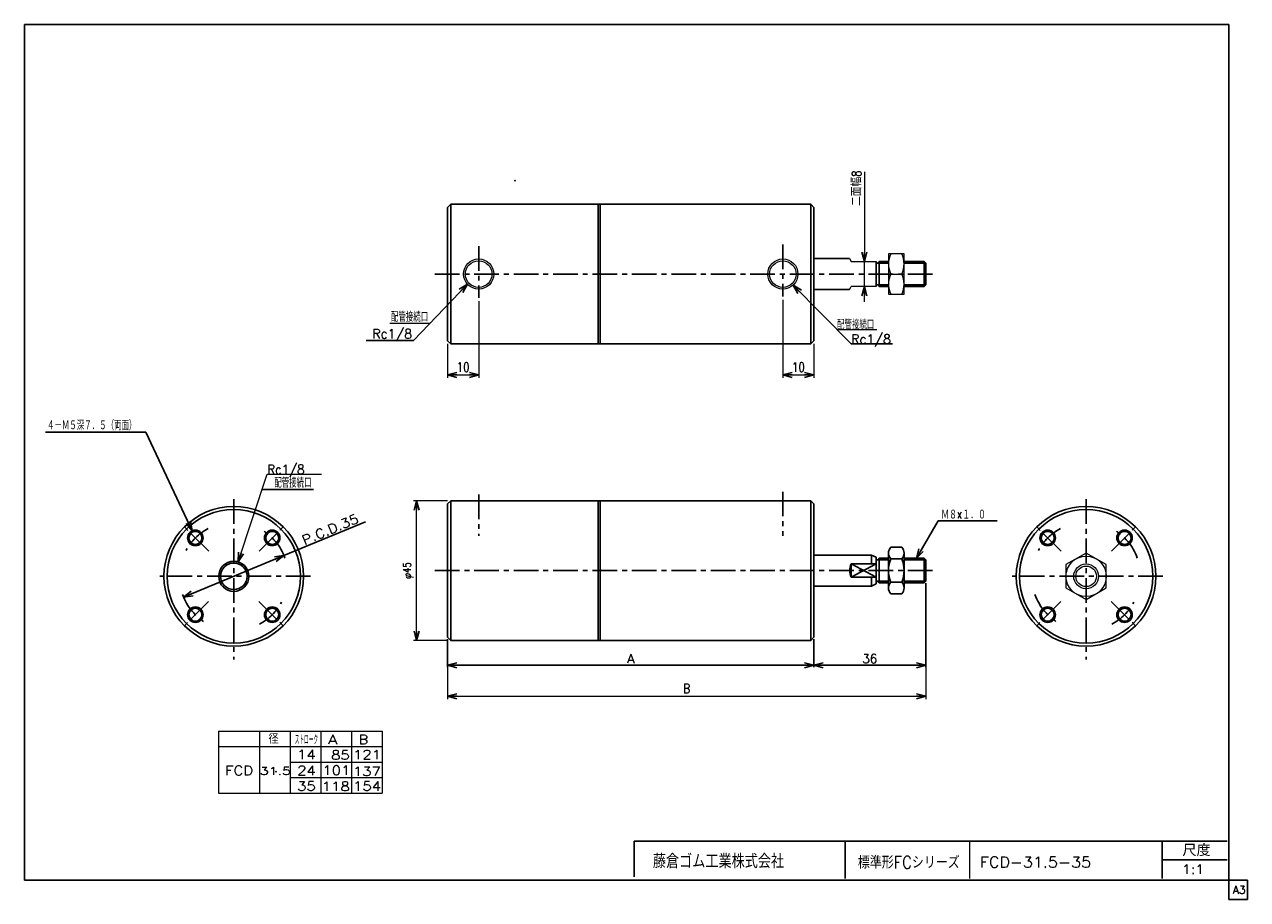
# Model space of a CAD drawing. Header units: millimetres. Extents: x -190 to 204, y -140 to 142.
import ezdxf
from ezdxf.enums import TextEntityAlignment as Align

# ---------------------------------------------------------------- set-up
doc = ezdxf.new("R2010")
doc.units = ezdxf.units.MM
doc.header["$LTSCALE"] = 0.25
doc.header["$PDSIZE"] = 1
doc.linetypes.add('CENTER', pattern=[50.8, 31.75, -6.35, 6.35, -6.35])
doc.layers.add('ZUWAKU', color=7, linetype='Continuous')
doc.styles.add('FdaStyle0', font='txt.shx', dxfattribs={"width": 0.8, "bigfont": 'bigfont'})
doc.dimstyles.new('DaDimRotatedStyle', dxfattribs={"dimtxt": 2.5, "dimasz": 3.000002, "dimexe": 1, "dimexo": 1, "dimgap": 1, "dimtad": 3, "dimdsep": 46, "dimtxsty": 'FdaStyle0', "dimblk1": 'OPEN30', "dimblk2": 'OPEN30', "dimsah": 1, "dimcen": 0.09, "dimclrd": 4, "dimclre": 4, "dimclrt": 4, "dimadec": 0, "dimazin": 2, "dimtfac": 1, "dimtdec": 4, "dimtmove": 0, "dimatfit": 0, "dimfxl": 1, "dimarcsym": 0})

# ---------------------------------------------------------------- blocks, each defined once
blk = doc.blocks.new('_OPEN30')
at = {"color": 0, "linetype": 'ByBlock', "lineweight": -2}
for p, q in [((-1, 0.267949), (0, 0)), ((0, 0), (-1, -0.267949)), ((0, 0), (-1, 0))]:
    blk.add_line(p, q, dxfattribs=at)
blk = doc.blocks.new('DC_GROUP_Φ31.5_1')
at = {"color": 4, "linetype": 'Continuous', "lineweight": 25}
for radius in [2.5, 2.1]:
    blk.add_circle((-134.94, -23.96), radius, dxfattribs=at)
blk = doc.blocks.new('DC_GROUP_Φ31.5_2')
at = {"color": 4, "linetype": 'Continuous', "lineweight": 25}
for radius in [2.5, 2.1]:
    blk.add_circle((-134.94, -48.71), radius, dxfattribs=at)
blk = doc.blocks.new('DC_GROUP_Φ31.5_3')
at = {"color": 4, "linetype": 'Continuous', "lineweight": 25}
for radius in [2.5, 2.1]:
    blk.add_circle((-110.19, -48.71), radius, dxfattribs=at)
blk = doc.blocks.new('DC_GROUP_Φ31.5_4')
at = {"color": 4, "linetype": 'Continuous', "lineweight": 25}
for radius in [2.5, 2.1]:
    blk.add_circle((-110.19, -23.96), radius, dxfattribs=at)
blk = doc.blocks.new('DC_GROUP_Φ31.5_5')
at = {"color": 4, "linetype": 'Continuous', "lineweight": 25}
for p, q in [((89.06, -26.98), (92.62, -26.98)), ((88.34, -28.85), (88.34, -40.1)), ((89.06, -30.73), (92.62, -30.73)), ((93.34, -28.85), (93.34, -40.1)), ((89.06, -38.23), (92.62, -38.23)), ((89.06, -41.98), (92.62, -41.98))]:
    blk.add_line(p, q, dxfattribs=at)
for centre, radius, start, end in [((91.14, -28.85), 2.8, 137.925, 222.075), ((90.54, -28.85), 2.8, 317.925, 42.075), ((98.43, -34.48), 10.09, 158.1975, 201.8025), ((83.25, -34.48), 10.09, 338.1975, 21.8025), ((91.14, -40.1), 2.8, 137.925, 222.075), ((90.54, -40.1), 2.8, 317.925, 42.075)]:
    blk.add_arc(centre, radius, start, end, dxfattribs=at)
blk = doc.blocks.new('DC_GROUP_Φ31.5_6')
at = {"color": 4, "linetype": 'Continuous', "lineweight": 13}
for p, q in [((-121.18, -31.68), (-111.78, -3.37)), ((-111.78, -3.37), (-94.28, -3.37))]:
    blk.add_line(p, q, dxfattribs=at)
at = {"color": 4, "xscale": 3.000002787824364, "yscale": 2.999989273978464, "rotation": 251.6244108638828}
blk.add_blockref('_OPEN30', (-121.18, -31.68), dxfattribs=at)
at = {"color": 4, "style": 'FdaStyle0', "width": 0.8}
blk.add_text('Rc1/8', height=3, dxfattribs=at).set_placement((-111.78, -3.37), (-99.78, -3.37), align=Align.FIT)
blk = doc.blocks.new('*D7')
at = {"color": 4, "linetype": 'Continuous', "lineweight": 13}
for p, q in [((-53.68, -11.98), (-64.68, -11.98)), ((-63.68, -56.98), (-63.68, -11.98)), ((-53.68, -56.98), (-64.68, -56.98))]:
    blk.add_line(p, q, dxfattribs=at)
at = {"color": 4, "xscale": 3.000002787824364, "yscale": 2.999989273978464}
for p, rotation in [((-63.68, -11.98), 90), ((-63.68, -56.98), 270)]:
    blk.add_blockref('_OPEN30', p, dxfattribs=dict(at, rotation=rotation))
at = {"color": 4, "insert": (-64.68, -34.48), "char_height": 2.5, "width": 10.625, "attachment_point": 8, "rotation": 90, "style": 'FdaStyle0'}
blk.add_mtext('\\T1.00;φ45', dxfattribs=at)
blk = doc.blocks.new('DC_GROUP_Φ31.5_7')
at = {"color": 4, "linetype": 'Continuous', "lineweight": 25}
for radius in [2.5, 2.1]:
    blk.add_circle((139.63, -23.96), radius, dxfattribs=at)
blk = doc.blocks.new('DC_GROUP_Φ31.5_8')
at = {"color": 4, "linetype": 'Continuous', "lineweight": 25}
for radius in [2.5, 2.1]:
    blk.add_circle((139.63, -48.71), radius, dxfattribs=at)
blk = doc.blocks.new('DC_GROUP_Φ31.5_9')
at = {"color": 4, "linetype": 'Continuous', "lineweight": 25}
for radius in [2.5, 2.1]:
    blk.add_circle((164.38, -48.71), radius, dxfattribs=at)
blk = doc.blocks.new('DC_GROUP_Φ31.5_10')
at = {"color": 4, "linetype": 'Continuous', "lineweight": 25}
for radius in [2.5, 2.1]:
    blk.add_circle((164.38, -23.96), radius, dxfattribs=at)
blk = doc.blocks.new('DC_GROUP_Φ31.5_11')
at = {"color": 4, "linetype": 'Continuous', "lineweight": 13}
for p, q in [((152.01, -28.83), (145.51, -32.58)), ((158.51, -32.58), (152.01, -28.83)), ((145.51, -32.58), (145.51, -40.09)), ((158.51, -40.09), (158.51, -32.58)), ((145.51, -40.09), (152.01, -43.84)), ((152.01, -43.84), (158.51, -40.09))]:
    blk.add_line(p, q, dxfattribs=at)
for radius in [6.5, 4, 3.32]:
    blk.add_circle((152.01, -36.34), radius, dxfattribs=at)
blk = doc.blocks.new('DC_GROUP_Φ31.5_12')
at = {"color": 4, "linetype": 'Continuous', "lineweight": 13}
for p, q in [((93.34, 67.57), (88.34, 67.57)), ((88.34, 67.57), (88.34, 54.57)), ((93.34, 54.57), (93.34, 67.57)), ((89.06, 61.07), (92.62, 61.07)), ((88.34, 54.57), (93.34, 54.57))]:
    blk.add_line(p, q, dxfattribs=at)
for centre, start, end in [((95.98, 64.32), 154.8262, 205.1738), ((85.7, 64.32), 334.8262, 25.1738), ((95.98, 57.82), 154.8262, 205.1738), ((85.7, 57.82), 334.8262, 25.1738)]:
    blk.add_arc(centre, 7.64, start, end, dxfattribs=at)
blk = doc.blocks.new('DA_IMAGEDIMGROUP_1')
at = {"color": 4, "linetype": 'Continuous', "lineweight": 13}
for p, q in [((80.58, 94.03), (80.58, 65.07)), ((80.58, 57.07), (80.58, 65.07)), ((80.58, 52.07), (80.58, 57.07))]:
    blk.add_line(p, q, dxfattribs=at)
at = {"color": 4, "xscale": 3.000002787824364, "yscale": 2.999989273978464}
for p, rotation in [((80.58, 65.07), 270), ((80.58, 57.07), 90)]:
    blk.add_blockref('_OPEN30', p, dxfattribs=dict(at, rotation=rotation))
at = {"color": 4, "insert": (79.58, 83.03), "char_height": 3, "width": 15.75, "attachment_point": 7, "rotation": 90, "style": 'FdaStyle0'}
blk.add_mtext('\\T1.00;二面幅8', dxfattribs=at)
blk = doc.blocks.new('*D15')
at = {"color": 4, "linetype": 'Continuous', "lineweight": 13}
for p, q in [((100.32, -38.94), (100.32, -75.98)), ((-53.68, -56.98), (-53.68, -75.98)), ((-53.68, -74.98), (100.32, -74.98))]:
    blk.add_line(p, q, dxfattribs=at)
at = {"color": 4, "xscale": 3.000002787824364, "yscale": 2.999989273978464}
for p, rotation in [((-53.68, -74.98), 180), ((100.32, -74.98), 360)]:
    blk.add_blockref('_OPEN30', p, dxfattribs=dict(at, rotation=rotation))
at = {"color": 4, "insert": (23.32, -73.98), "char_height": 3, "width": 6.75, "attachment_point": 8, "style": 'FdaStyle0'}
blk.add_mtext('\\T1.00;B', dxfattribs=at)
blk = doc.blocks.new('*D16')
at = {"color": 4, "linetype": 'Continuous', "lineweight": 13}
for p, q in [((54.32, 52.79), (54.32, 27.57)), ((64.32, 38.57), (64.32, 27.57)), ((54.32, 28.57), (64.32, 28.57))]:
    blk.add_line(p, q, dxfattribs=at)
at = {"color": 4, "xscale": 3.000002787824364, "yscale": 2.999989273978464}
for p, rotation in [((54.32, 28.57), 180), ((64.32, 28.57), 360)]:
    blk.add_blockref('_OPEN30', p, dxfattribs=dict(at, rotation=rotation))
at = {"color": 4, "insert": (59.32, 29.57), "char_height": 3, "width": 9.75, "attachment_point": 8, "style": 'FdaStyle0'}
blk.add_mtext('\\T1.00;10', dxfattribs=at)
blk = doc.blocks.new('*D17')
at = {"color": 4, "linetype": 'Continuous', "lineweight": 13}
for p, q in [((-43.68, 52.35), (-43.68, 27.57)), ((-53.68, 38.57), (-53.68, 27.57)), ((-53.68, 28.57), (-43.68, 28.57))]:
    blk.add_line(p, q, dxfattribs=at)
at = {"color": 4, "xscale": 3.000002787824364, "yscale": 2.999989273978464}
for p, rotation in [((-53.68, 28.57), 180), ((-43.68, 28.57), 360)]:
    blk.add_blockref('_OPEN30', p, dxfattribs=dict(at, rotation=rotation))
at = {"color": 4, "insert": (-48.68, 29.57), "char_height": 3, "width": 9.75, "attachment_point": 8, "style": 'FdaStyle0'}
blk.add_mtext('\\T1.00;10', dxfattribs=at)

msp = doc.modelspace()

# ---------------------------------------------------------------- linework, layer by layer
at = {"color": 4, "linetype": 'Continuous', "lineweight": 25}
for p, q in [((-52.683, 83.565), (-53.683, 82.565)), ((-4.583, 83.565), (-52.683, 83.565)), ((-52.683, 83.565), (-52.683, 61.065)), ((-5.183, 83.565), (-5.183, 61.065)), ((-4.583, 83.565), (63.317, 83.565)), ((-4.583, 61.065), (-4.583, 83.565)), ((63.317, 83.565), (64.317, 82.565)), ((63.317, 83.565), (63.317, 61.065)), ((-53.683, 61.065), (-53.683, 82.565)), ((64.317, 66.065), (64.317, 82.565)), ((64.317, 61.065), (64.317, 82.565)), ((64.317, 66.065), (75.817, 66.065)), ((84.317, 65.065), (84.317, 57.105)), ((84.817, 64.525), (88.341, 64.525)), ((85.317, 65.065), (85.317, 57.065)), ((88.341, 65.065), (85.317, 65.065)), ((99.777, 65.065), (93.341, 65.065)), ((93.341, 64.525), (100.317, 64.525)), ((100.317, 64.525), (99.777, 65.065)), ((99.777, 65.065), (99.777, 57.065)), ((100.317, 64.525), (100.317, 57.605)), ((-53.683, 61.065), (-53.683, 39.565)), ((-52.683, 38.565), (-52.683, 61.065)), ((-5.183, 38.565), (-5.183, 61.065)), ((-4.583, 61.065), (-4.583, 38.565)), ((63.317, 38.565), (63.317, 61.065)), ((64.317, 61.065), (64.317, 39.565)), ((64.317, 56.065), (75.817, 56.065)), ((84.817, 57.605), (88.341, 57.605)), ((88.341, 57.065), (85.317, 57.065)), ((93.341, 57.605), (100.317, 57.605)), ((99.777, 57.065), (93.341, 57.065)), ((100.317, 57.605), (99.777, 57.065)), ((-79.919, 39.695), (-64.718, 39.695)), ((-52.683, 38.565), (-53.683, 39.565)), ((63.317, 38.565), (64.317, 39.565)), ((-4.583, 38.565), (-52.683, 38.565)), ((-4.583, 38.565), (63.317, 38.565)), ((76.328, 38.614), (89.595, 38.614)), ((-183.238, 10.164), (-150.94, 10.164)), ((-150.94, 10.164), (-135.936, -21.668)), ((-113.432, -8.341), (-96.931, -8.341)), ((-52.683, -11.978), (-53.683, -12.978)), ((-53.683, -34.478), (-53.683, -12.978)), ((-4.583, -11.978), (-52.683, -11.978)), ((-52.683, -11.978), (-52.683, -34.478)), ((-5.183, -11.978), (-5.183, -34.478)), ((-4.583, -11.978), (63.317, -11.978)), ((-4.583, -34.478), (-4.583, -11.978)), ((63.317, -11.978), (64.317, -12.978)), ((63.317, -11.978), (63.317, -34.478)), ((64.317, -29.478), (64.317, -12.978)), ((64.317, -55.978), (64.317, -12.978)), ((-80.168, -18.794), (-106.398, -29.646)), ((97.312, -30.478), (104.323, -18.501)), ((104.323, -18.501), (123.323, -18.501)), ((-106.398, -29.646), (-138.74, -43.026)), ((64.317, -29.478), (82.817, -29.478)), ((82.817, -29.478), (84.317, -30.178)), ((82.817, -29.478), (82.817, -32.298)), ((84.317, -30.178), (84.317, -38.779)), ((84.817, -31.018), (88.341, -31.018)), ((85.317, -30.478), (85.317, -38.478)), ((88.341, -30.478), (85.317, -30.478)), ((99.777, -30.478), (93.341, -30.478)), ((93.341, -31.018), (100.317, -31.018)), ((100.317, -31.018), (99.777, -30.478)), ((99.777, -30.478), (99.777, -38.478)), ((100.317, -31.018), (100.317, -37.938)), ((-53.683, -34.478), (-53.683, -55.978)), ((-52.683, -56.978), (-52.683, -34.478)), ((-5.183, -56.978), (-5.183, -34.478)), ((-4.583, -34.478), (-4.583, -56.978)), ((63.317, -56.978), (63.317, -34.478)), ((76.317, -36.658), (76.317, -32.298)), ((84.317, -32.298), (76.317, -32.298)), ((76.317, -32.298), (84.317, -36.658)), ((84.317, -32.298), (76.317, -36.658)), ((84.317, -36.658), (76.317, -36.658)), ((82.817, -39.478), (82.817, -36.658)), ((82.817, -39.478), (84.317, -38.779)), ((84.817, -37.938), (88.341, -37.938)), ((88.341, -38.478), (85.317, -38.478)), ((93.341, -37.938), (100.317, -37.938)), ((99.777, -38.478), (93.341, -38.478)), ((100.317, -37.938), (99.777, -38.478)), ((100.317, -38.538), (100.317, -65.578)), ((64.317, -39.478), (82.817, -39.478)), ((-52.683, -56.978), (-53.683, -55.978)), ((-53.683, -56.578), (-53.683, -65.578)), ((-4.583, -56.978), (-52.683, -56.978)), ((-4.583, -56.978), (63.317, -56.978)), ((63.317, -56.978), (64.317, -55.978)), ((64.317, -56.578), (64.317, -65.578)), ((64.317, -64.978), (-53.683, -64.978)), ((64.317, -64.978), (100.317, -64.978))]:
    msp.add_line(p, q, dxfattribs=at)
at = {"color": 4, "linetype": 'CENTER', "lineweight": 25}
for p, q in [((-43.683, 70.052), (-43.683, 53.353)), ((54.317, 70.628), (54.317, 53.785)), ((-57.791, 61.065), (102.667, 61.065)), ((-122.569, -11.5), (-122.569, -63.135)), ((-43.683, -9.978), (-43.683, -23.249)), ((54.317, -9.066), (54.317, -23.249)), ((152.005, -11.5), (152.005, -63.135)), ((-130.64, -28.266), (-138.479, -20.426)), ((-114.442, -28.21), (-106.659, -20.426)), ((143.935, -28.266), (136.095, -20.426)), ((160.132, -28.21), (167.915, -20.426)), ((-57.791, -34.478), (102.667, -34.478)), ((-97.834, -36.336), (-146.361, -36.336)), ((176.741, -36.336), (128.214, -36.336)), ((-130.696, -44.463), (-138.479, -52.246)), ((-114.498, -44.407), (-106.659, -52.246)), ((143.879, -44.463), (136.095, -52.246)), ((160.076, -44.407), (167.915, -52.246))]:
    msp.add_line(p, q, dxfattribs=at)
at = {"color": 4, "linetype": 'Continuous', "lineweight": 13}
for p, q in [((75.817, 66.065), (76.317, 65.065)), ((76.317, 65.065), (84.317, 65.065)), ((88.341, 64.525), (88.341, 57.605)), ((-47.306, 57.826), (-64.718, 39.695)), ((57.59, 57.474), (76.328, 38.614)), ((75.817, 56.065), (76.317, 57.065)), ((84.317, 57.065), (76.317, 57.065)), ((-59.53, 45.098), (-72.33, 45.098)), ((71.765, 43.207), (84.565, 43.207)), ((-127.539, -86.207), (-74.734, -86.207)), ((-127.539, -86.207), (-127.539, -106.207)), ((-114.329, -86.207), (-114.329, -106.207)), ((-104.43, -86.207), (-104.43, -106.207)), ((-94.531, -86.207), (-94.531, -106.207)), ((-84.632, -86.207), (-84.632, -106.207)), ((-74.734, -86.207), (-74.734, -106.207)), ((-127.539, -91.207), (-74.734, -91.207)), ((-104.43, -96.207), (-74.734, -96.207)), ((-104.407, -101.207), (-74.734, -101.207)), ((-127.539, -106.207), (-74.734, -106.207))]:
    msp.add_line(p, q, dxfattribs=at)
for centre, radius in [((-43.683, 61.065), 4.86), ((-43.683, 61.065), 4.279), ((54.317, 61.065), 4.859), ((54.317, 61.065), 4.279)]:
    msp.add_circle(centre, radius, dxfattribs=at)
at = {"color": 4, "linetype": 'Continuous', "lineweight": 25}
for centre, radius in [((-122.569, -36.336), 22.5), ((-122.569, -36.336), 21.5), ((152.005, -36.336), 22.5), ((152.005, -36.336), 21.5), ((-122.569, -36.336), 4.86), ((-122.569, -36.336), 4.28)]:
    msp.add_circle(centre, radius, dxfattribs=at)
for centre, radius, start, end in [((84.817, 65.025), 0.5, 180, 0), ((84.817, 57.105), 0.5, 0, 180), ((84.817, -30.518), 0.5, 180, 0), ((80.817, -34.478), 5, 154.15106, 205.84894), ((84.817, -38.438), 0.5, 0, 180)]:
    msp.add_arc(centre, radius, start, end, dxfattribs=at)
at = {"color": 4, "linetype": 'CENTER', "lineweight": 25}
for centre, start, end in [((-122.569, -36.336), 118.18174, 151.58313), ((-122.569, -36.336), 19.69162, 60.12533), ((152.005, -36.336), 118.18174, 151.58313), ((152.005, -36.336), 19.69162, 60.12533), ((-122.569, -36.336), 199.69162, 240.12533), ((152.005, -36.336), 199.69162, 240.12533), ((-122.569, -36.336), 298.18174, 331.58313), ((152.005, -36.336), 298.18174, 331.58313)]:
    msp.add_arc(centre, 17.5, start, end, dxfattribs=at)
at = {"color": 4, "linetype": 'Continuous'}
msp.add_point((-31.965, 91.122), dxfattribs=at)
at = {"color": 5, "linetype": 'Continuous'}
msp.add_point((-108.954, -99.325), dxfattribs=at)
at = {"layer": 'ZUWAKU', "color": 5, "linetype": 'Continuous', "lineweight": 25}
for p, q in [((-190, -134.25), (-190, 141.5)), ((198, 141.5), (-190, 141.5)), ((198, -140.5), (198, 141.5)), ((204, -134.25), (-190, -134.25)), ((204, -140.5), (204, -134.25)), ((198, -140.5), (204, -140.5))]:
    msp.add_line(p, q, dxfattribs=at)
at = {"layer": 'ZUWAKU', "color": 4, "linetype": 'Continuous', "lineweight": 25}
for p, q in [((6.412, -121.739), (197.412, -121.739)), ((6.412, -133.203), (6.412, -121.739)), ((74.412, -121.739), (74.412, -133.739)), ((176.547, -133.739), (176.547, -121.739)), ((176.547, -127.739), (197.412, -127.739))]:
    msp.add_line(p, q, dxfattribs=at)
at = {"layer": 'ZUWAKU', "color": 4, "linetype": 'Continuous', "lineweight": 13}
msp.add_line((114.412, -121.739), (114.412, -133.739), dxfattribs=at)

# ---------------------------------------------------------------- block references
at = {"linetype": 'Continuous'}
for name in ['DA_IMAGEDIMGROUP_1', 'DC_GROUP_Φ31.5_12', 'DC_GROUP_Φ31.5_6', 'DC_GROUP_Φ31.5_1', 'DC_GROUP_Φ31.5_4', 'DC_GROUP_Φ31.5_7', 'DC_GROUP_Φ31.5_10', 'DC_GROUP_Φ31.5_5', 'DC_GROUP_Φ31.5_11', 'DC_GROUP_Φ31.5_2', 'DC_GROUP_Φ31.5_3', 'DC_GROUP_Φ31.5_8', 'DC_GROUP_Φ31.5_9']:
    msp.add_blockref(name, (0, 0), dxfattribs=at)
at = {"color": 4, "xscale": 3.000002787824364, "yscale": 2.999989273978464}
for p, rotation in [((-47.306, 57.826), 46.15850950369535), ((57.59, 57.474), 134.8157950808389), ((-135.936, -21.668), 295.2374962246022), ((97.312, -30.478), 239.6567511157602), ((-106.398, -29.646), 22.47593399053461), ((-138.74, -43.026), 202.4759339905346), ((-53.683, -64.978), 180), ((64.317, -64.978), 360), ((64.317, -64.978), 180), ((100.317, -64.978), 360)]:
    msp.add_blockref('_OPEN30', p, dxfattribs=dict(at, rotation=rotation))

# ---------------------------------------------------------------- texts
at = {"color": 4, "style": 'FdaStyle0'}
for s, height, width, p, p2 in [('配管接続口', 3, 0.666667, (-71.953, 45.698), (-59.953, 45.698)), ('Rc1/8', 3, 0.810127, (-77.942, 40.295), (-65.142, 40.295)), ('配管接続口', 3, 0.666667, (71.765, 43.207), (83.765, 43.207)), ('Rc1/8', 3, 0.810127, (76.328, 38.614), (89.128, 38.614)), ('４－Ｍ５深７．５（両面）', 3, 0.666667, (-182.74, 10.764), (-153.94, 10.764)), ('配管接続口', 3, 0.666667, (-109.531, -7.741), (-97.531, -7.741)), ('Ｍ８×１．０', 3, 0.666667, (105.323, -18.001), (119.723, -18.001)), ('A', 3, 0.8, (4.117, -64.378), (6.517, -64.378)), ('36', 3, 0.8, (79.917, -64.378), (84.717, -64.378)), ('   径', 3, 0.952381, (-120.116, -90.289), (-108.116, -90.289)), ('ストローク', 3, 0.416667, (-102.931, -90.541), (-95.431, -90.541)), ('標準形FCシリーズ', 4, 0.727273, (78.472, -130.526), (111.272, -130.526)), ('FCD-31.5-35', 3.5, 0.822989, (117.782, -130.189), (153.582, -130.189)), ('1:1', 3, 0.8, (182.847, -132.239), (190.047, -132.239))]:
    msp.add_text(s, height=height, dxfattribs=dict(at, width=width)).set_placement(p, p2, align=Align.FIT)
at = {"color": 4, "style": 'FdaStyle0', "width": 0.8}
msp.add_text('P.C.D.35', height=3, rotation=22.47593, dxfattribs=at).set_placement((-99.79, -26.263), (-82.048, -18.923), align=Align.FIT)
at = {"color": 4, "style": 'FdaStyle0'}
for s, height, p, p2 in [('A', 3, (-92.204, -90.417), (-89.204, -90.417)), ('B', 3, (-82.305, -90.417), (-79.305, -90.417)), ('14', 3, (-102.182, -95.243), (-96.182, -95.243)), ('85', 3, (-91.204, -95.417), (-85.204, -95.417)), ('121', 3, (-84.147, -95.311), (-75.147, -95.311)), ('FCD', 3, (-125.357, -100.417), (-116.357, -100.417)), ('31.5', 2.5, (-114.168, -100.291), (-104.168, -100.291)), ('24', 3, (-102.13, -100.417), (-96.13, -100.417)), ('101', 3, (-94.048, -100.345), (-85.048, -100.345)), ('137', 3, (-84.191, -100.684), (-75.191, -100.684)), ('35', 3, (-102.156, -105.417), (-96.156, -105.417)), ('154', 3, (-84.129, -105.417), (-75.129, -105.417)), ('118', 3, (-94.2, -105.518), (-85.2, -105.518))]:
    msp.add_text(s, height=height, dxfattribs=at).set_placement(p, p2, align=Align.FIT)
at = {"layer": 'ZUWAKU', "color": 4, "style": 'FdaStyle0'}
for s, height, width, p, p2 in [('藤倉ゴム工業株式会社', 4.5, 0.652778, (12.424, -130.396), (54.724, -130.396)), ('尺度', 3.8, 0.749175, (183.027, -126.519), (192.107, -126.519))]:
    msp.add_text(s, height=height, dxfattribs=dict(at, width=width)).set_placement(p, p2, align=Align.FIT)
at = {"layer": 'ZUWAKU', "color": 7, "style": 'FdaStyle0', "width": 0.8}
msp.add_text('A3', height=2.5, dxfattribs=at).set_placement((199.307, -138.625), (203.307, -138.625), align=Align.FIT)

# ---------------------------------------------------------------- dimensions: what is measured, and where the dimension line sits
at = {"linetype": 'Continuous', "lineweight": 13}
for base, p1, p2, picture, middle in [((-43.683, 28.565), (-53.683, 39.565), (-43.683, 53.353), '*D17', (-48.683, 28.565)), ((64.317, 28.565), (54.317, 53.785), (64.317, 39.565), '*D16', (59.317, 28.565))]:
    dim = msp.add_linear_dim(base=base, p1=p1, p2=p2, dimstyle='DaDimRotatedStyle', override={"dimtxt": 3, "dimasz": 3.000002, "dimexe": 1, "dimexo": 1, "dimgap": 1, "dimtad": 3, "dimtih": 0, "dimtoh": 0, "dimdec": 2, "dimzin": 8, "dimtxsty": 'FdaStyle0', "dimblk1": 'OPEN30', "dimblk2": 'OPEN30', "dimsah": 1, "dimclrd": 4, "dimclre": 4, "dimclrt": 4, "dimazin": 2, "dimtofl": 1, "dimatfit": 0, "dimtolj": 0, "dimtzin": 8}, dxfattribs=at)
    dim.commit()
    dim.dimension.update_dxf_attribs({"geometry": picture, "text_midpoint": middle})
dim = msp.add_linear_dim(base=(-63.683, -11.978), p1=(-52.683, -56.978), p2=(-52.683, -11.978), angle=90, text='φ<>', dimstyle='DaDimRotatedStyle', override={"dimtxt": 2.5, "dimasz": 3.000002, "dimexe": 1, "dimexo": 1, "dimgap": 1, "dimtad": 3, "dimtih": 0, "dimtoh": 0, "dimdec": 2, "dimzin": 8, "dimtxsty": 'FdaStyle0', "dimblk1": 'OPEN30', "dimblk2": 'OPEN30', "dimsah": 1, "dimclrd": 4, "dimclre": 4, "dimclrt": 4, "dimazin": 2, "dimtofl": 1, "dimatfit": 0, "dimtolj": 0, "dimtzin": 8}, dxfattribs=at)
dim.commit()
dim.dimension.update_dxf_attribs({"geometry": '*D7', "text_midpoint": (-63.683, -34.478)})
dim = msp.add_linear_dim(base=(100.317, -74.978), p1=(-53.683, -55.978), p2=(100.317, -37.938), text='B', dimstyle='DaDimRotatedStyle', override={"dimtxt": 3, "dimasz": 3.000002, "dimexe": 1, "dimexo": 1, "dimgap": 1, "dimtad": 3, "dimtih": 0, "dimtoh": 0, "dimdec": 2, "dimzin": 8, "dimtxsty": 'FdaStyle0', "dimblk1": 'OPEN30', "dimblk2": 'OPEN30', "dimsah": 1, "dimclrd": 4, "dimclre": 4, "dimclrt": 4, "dimazin": 2, "dimtofl": 1, "dimatfit": 0, "dimtolj": 0, "dimtzin": 8}, dxfattribs=at)
dim.commit()
dim.dimension.update_dxf_attribs({"geometry": '*D15', "text_midpoint": (23.317, -74.978)})

doc.saveas('drawing.dxf')
